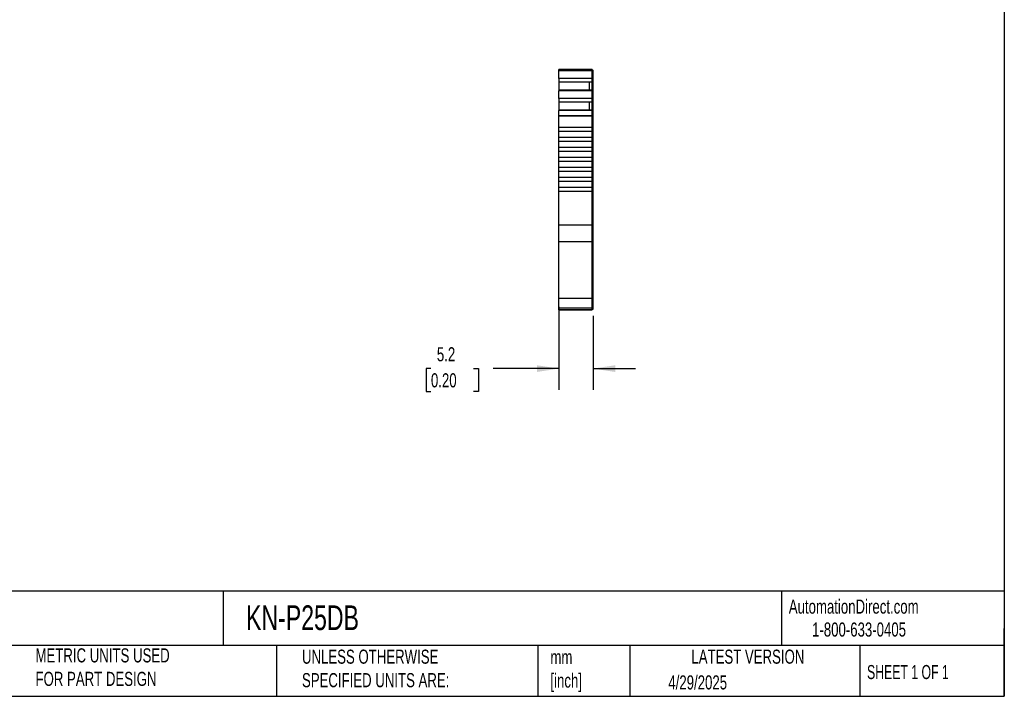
# Model space of a CAD drawing. Header units: millimetres. Extents: x 6 to 273, y 6 to 210.
# Tile 3 of 5: x 125 to 273, y 6 to 108. Entities that reach past the tile are written whole.
import ezdxf

# ---------------------------------------------------------------- set-up
doc = ezdxf.new("R2010")
doc.units = ezdxf.units.MM
doc.linetypes.add('SLD-Solid', pattern=[0])
doc.layers.add('DIMENSIONS', color=140, linetype='SLD-Solid', lineweight=25)
doc.layers.add('TEXT', color=140, linetype='SLD-Solid', lineweight=25)
doc.styles.add('SLDTEXTSTYLE0', font='TXT', dxfattribs={"width": 0.7})
doc.styles.add('SLDTEXTSTYLE1', font='TXT', dxfattribs={"width": 0.65})
doc.dimstyles.new('SLDDIMSTYLE1', dxfattribs={"dimtxt": 2.158008, "dimasz": 3.302, "dimexe": 0, "dimexo": 0.0625, "dimgap": 0.539502, "dimtad": 0, "dimtih": 1, "dimtoh": 1, "dimrnd": 1e-09, "dimzin": 12, "dimdsep": 46, "dimtxsty": 'SLDTEXTSTYLE0', "dimsah": 1, "dimcen": 0.09, "dimadec": 0, "dimazin": 3, "dimtfac": 1, "dimtmove": 0, "dimatfit": 0, "dimfxl": 0, "dimfrac": 2, "dimtolj": 1, "dimtzin": 12, "dimarcsym": 0})

# ---------------------------------------------------------------- blocks, each defined once
blk = doc.blocks.new('_D_3')
at = {"layer": 'DIMENSIONS'}
for p, q in [((206.17, 64.82), (206.17, 52.38)), ((211.32, 63.49), (211.32, 52.38)), ((186.97, 55.56), (186.24, 55.56)), ((186.24, 55.56), (186.24, 52.13)), ((193.38, 55.56), (194.1, 55.56)), ((194.1, 55.56), (194.1, 52.13)), ((206.17, 55.56), (196.3, 55.56)), ((211.32, 55.56), (217.67, 55.56)), ((186.24, 52.13), (186.97, 52.13)), ((194.1, 52.13), (193.38, 52.13))]:
    blk.add_line(p, q, dxfattribs=at)
for points in [[(206.17, 55.56), (202.87, 56.06), (202.87, 55.05)], [(211.32, 55.56), (214.63, 55.05), (214.63, 56.06)]]:
    blk.add_solid(points, dxfattribs=at)
at = {"layer": 'DIMENSIONS', "char_height": 2.117, "attachment_point": 1, "style": 'SLDTEXTSTYLE0'}
for s, insert in [('5.2', (187.86, 58.77)), ('0.20', (186.97, 54.86))]:
    blk.add_mtext(s, dxfattribs=dict(at, insert=insert))

msp = doc.modelspace()

# ---------------------------------------------------------------- linework, layer by layer
for p, q in [((211.174, 100.473), (206.174, 100.473)), ((206.174, 100.25), (206.174, 100.473)), ((211.174, 100.25), (206.174, 100.25)), ((206.174, 99.125), (206.174, 100.25)), ((211.174, 99.125), (206.174, 99.125)), ((206.174, 99.125), (206.174, 98.565)), ((211.174, 100.473), (211.174, 100.25)), ((211.174, 100.373), (211.324, 100.373)), ((211.174, 100.373), (211.324, 100.373)), ((211.174, 100.373), (211.324, 100.373)), ((211.174, 99.125), (211.174, 100.25)), ((211.174, 100.224), (211.324, 100.224)), ((211.174, 99.168), (211.324, 99.168)), ((211.174, 98.565), (211.174, 99.125)), ((211.324, 100.224), (211.324, 100.373)), ((211.324, 99.168), (211.324, 100.224)), ((211.324, 98.658), (211.324, 99.168)), ((211.174, 98.565), (206.174, 98.565)), ((206.174, 98.565), (206.174, 98.55)), ((206.174, 98.55), (206.174, 97.359)), ((210.724, 98.55), (206.174, 98.55)), ((211.174, 98.55), (210.724, 98.55)), ((210.724, 98.55), (210.724, 97.359)), ((211.174, 98.658), (211.324, 98.658)), ((211.174, 98.621), (211.324, 98.621)), ((211.174, 98.55), (211.174, 98.565)), ((211.174, 97.359), (211.174, 98.55)), ((211.324, 98.621), (211.324, 98.658)), ((211.324, 97.258), (211.324, 98.621)), ((211.174, 97.359), (206.174, 97.359)), ((206.174, 97.359), (206.174, 97.289)), ((211.174, 97.289), (206.174, 97.289)), ((206.174, 96.131), (206.174, 97.289)), ((211.174, 96.131), (206.174, 96.131)), ((206.174, 96.131), (206.174, 95.572)), ((211.174, 97.289), (211.174, 97.359)), ((211.174, 96.131), (211.174, 97.289)), ((211.174, 97.258), (211.324, 97.258)), ((211.174, 97.194), (211.324, 97.194)), ((211.174, 96.174), (211.324, 96.174)), ((211.174, 95.572), (211.174, 96.131)), ((211.324, 97.194), (211.324, 97.258)), ((211.324, 96.174), (211.324, 97.194)), ((211.324, 95.664), (211.324, 96.174)), ((211.174, 95.572), (206.174, 95.572)), ((206.174, 95.572), (206.174, 95.556)), ((206.174, 95.556), (206.174, 94.365)), ((210.724, 95.556), (206.174, 95.556)), ((211.174, 95.556), (210.724, 95.556)), ((210.724, 95.556), (210.724, 94.365)), ((211.174, 95.664), (211.324, 95.664)), ((211.174, 95.627), (211.324, 95.627)), ((211.174, 95.556), (211.174, 95.572)), ((211.174, 94.365), (211.174, 95.556)), ((211.324, 95.627), (211.324, 95.664)), ((211.324, 94.264), (211.324, 95.627)), ((211.174, 94.365), (206.174, 94.365)), ((206.174, 94.365), (206.174, 94.295)), ((211.174, 94.295), (206.174, 94.295)), ((206.174, 93.528), (206.174, 94.295)), ((211.174, 93.528), (206.174, 93.528)), ((206.174, 93.451), (206.174, 93.528)), ((211.174, 93.451), (206.174, 93.451)), ((206.174, 91.773), (206.174, 93.451)), ((211.174, 94.295), (211.174, 94.365)), ((211.174, 93.528), (211.174, 94.295)), ((211.174, 94.264), (211.324, 94.264)), ((211.174, 94.2), (211.324, 94.2)), ((211.174, 93.451), (211.174, 93.528)), ((211.174, 93.503), (211.324, 93.503)), ((211.174, 91.773), (211.174, 93.451)), ((211.174, 93.451), (211.324, 93.451)), ((211.324, 94.2), (211.324, 94.264)), ((211.324, 93.503), (211.324, 94.2)), ((211.324, 93.451), (211.324, 93.503)), ((211.324, 77.112), (211.324, 93.451)), ((211.174, 91.773), (206.174, 91.773)), ((206.174, 91.173), (206.174, 91.773)), ((211.174, 91.173), (211.174, 91.773)), ((211.174, 91.173), (206.174, 91.173)), ((206.174, 90.273), (206.174, 91.173)), ((211.174, 90.273), (206.174, 90.273)), ((206.174, 89.673), (206.174, 90.273)), ((211.174, 90.273), (211.174, 91.173)), ((211.174, 89.673), (211.174, 90.273)), ((211.174, 89.673), (206.174, 89.673)), ((206.174, 88.773), (206.174, 89.673)), ((211.174, 88.773), (206.174, 88.773)), ((206.174, 88.173), (206.174, 88.773)), ((211.174, 88.773), (211.174, 89.673)), ((211.174, 88.173), (211.174, 88.773)), ((211.174, 88.173), (206.174, 88.173)), ((206.174, 87.273), (206.174, 88.173)), ((211.174, 87.273), (206.174, 87.273)), ((206.174, 86.673), (206.174, 87.273)), ((211.174, 87.273), (211.174, 88.173)), ((211.174, 86.673), (211.174, 87.273)), ((211.174, 86.673), (206.174, 86.673)), ((206.174, 85.773), (206.174, 86.673)), ((211.174, 85.773), (206.174, 85.773)), ((206.174, 85.173), (206.174, 85.773)), ((211.174, 85.773), (211.174, 86.673)), ((211.174, 85.173), (211.174, 85.773)), ((211.174, 85.173), (206.174, 85.173)), ((206.174, 84.273), (206.174, 85.173)), ((206.174, 83.673), (206.174, 84.273)), ((211.174, 84.273), (206.174, 84.273)), ((211.174, 84.273), (211.174, 85.173)), ((211.174, 83.673), (211.174, 84.273)), ((211.174, 83.673), (206.174, 83.673)), ((206.174, 82.773), (206.174, 83.673)), ((211.174, 82.773), (211.174, 83.673)), ((211.174, 82.773), (206.174, 82.773)), ((206.174, 82.173), (206.174, 82.773)), ((211.174, 82.173), (206.174, 82.173)), ((206.174, 77.112), (206.174, 82.173)), ((211.174, 82.173), (211.174, 82.773)), ((211.174, 77.112), (211.174, 82.173)), ((211.174, 77.112), (206.174, 77.112)), ((206.174, 74.612), (206.174, 77.112)), ((211.174, 74.612), (211.174, 77.112)), ((211.174, 77.112), (211.324, 77.112)), ((211.324, 74.662), (211.324, 77.112)), ((211.174, 74.612), (206.174, 74.612)), ((206.174, 66.093), (206.174, 74.612)), ((211.174, 74.662), (211.324, 74.662)), ((211.174, 66.093), (211.174, 74.612)), ((211.324, 66.143), (211.324, 74.662)), ((211.174, 66.093), (206.174, 66.093)), ((206.174, 64.663), (206.174, 66.093)), ((211.174, 66.143), (211.324, 66.143)), ((211.174, 64.663), (211.174, 66.093)), ((211.324, 64.763), (211.324, 66.143)), ((206.174, 64.663), (211.174, 64.663)), ((206.174, 64.401), (206.174, 64.663)), ((206.174, 64.401), (211.174, 64.401)), ((211.174, 64.401), (206.174, 64.401)), ((211.174, 64.763), (211.324, 64.763)), ((211.174, 64.401), (211.174, 64.663)), ((211.174, 64.501), (211.324, 64.501)), ((211.174, 64.501), (211.324, 64.501)), ((211.324, 64.501), (211.324, 64.763))]:
    msp.add_line(p, q)
at = {"layer": 'TEXT'}
for p, q in [((273.05, 209.55), (273.05, 6.35)), ((273.05, 22.126), (6.35, 22.126)), ((155.759, 22.126), (155.759, 13.97)), ((239.575, 22.126), (239.575, 13.97)), ((273.05, 6.35), (273.05, 16.51)), ((273.05, 13.97), (6.35, 13.97)), ((163.78, 13.97), (163.78, 6.35)), ((203.024, 13.97), (203.024, 6.35)), ((216.812, 13.97), (216.812, 6.35)), ((251.349, 13.97), (251.349, 6.35)), ((6.35, 6.35), (273.05, 6.35))]:
    msp.add_line(p, q, dxfattribs=at)

# ---------------------------------------------------------------- texts
for s, insert, char_height, attachment_point, style in [('AutomationDirect.com', (240.695, 20.877), 2.11667, 1, 'SLDTEXTSTYLE0'), ('KN-P25DB', (159.208, 20.006), 3.7042, 1, 'SLDTEXTSTYLE0'), ('1-800-633-0405', (244.192, 17.437), 2.11667, 1, 'SLDTEXTSTYLE0'), ('METRIC UNITS USED ^JFOR PART DESIGN', (127.604, 13.556), 2.11667, 1, 'SLDTEXTSTYLE0'), ('UNLESS OTHERWISE ^JSPECIFIED UNITS ARE:', (167.608, 13.361), 2.11667, 1, 'SLDTEXTSTYLE0'), ('LATEST VERSION', (234.552, 13.364), 2.11667, 2, 'SLDTEXTSTYLE0'), ('mm^J[inch]', (204.907, 13.297), 2.1167, 1, 'SLDTEXTSTYLE0'), ('SHEET 1 OF 1', (252.441, 11.051), 2.11667, 1, 'SLDTEXTSTYLE1'), ('4/29/2025', (222.613, 9.497), 2.1167, 1, 'SLDTEXTSTYLE0')]:
    msp.add_mtext(s, dxfattribs=dict(at, insert=insert, char_height=char_height, attachment_point=attachment_point, style=style))

# ---------------------------------------------------------------- dimensions: what is measured, and where the dimension line sits
at = {"layer": 'DIMENSIONS'}
dim = msp.add_linear_dim(base=(211.324, 55.557), p1=(206.174, 66.093), p2=(211.324, 64.763), angle=0, dimstyle='SLDDIMSTYLE1', dxfattribs=at)
dim.commit()
dim.dimension.update_dxf_attribs({"geometry": '_D_3', "text_midpoint": (190.172, 55.557), "dimtype": 160})

doc.saveas('drawing.dxf')
